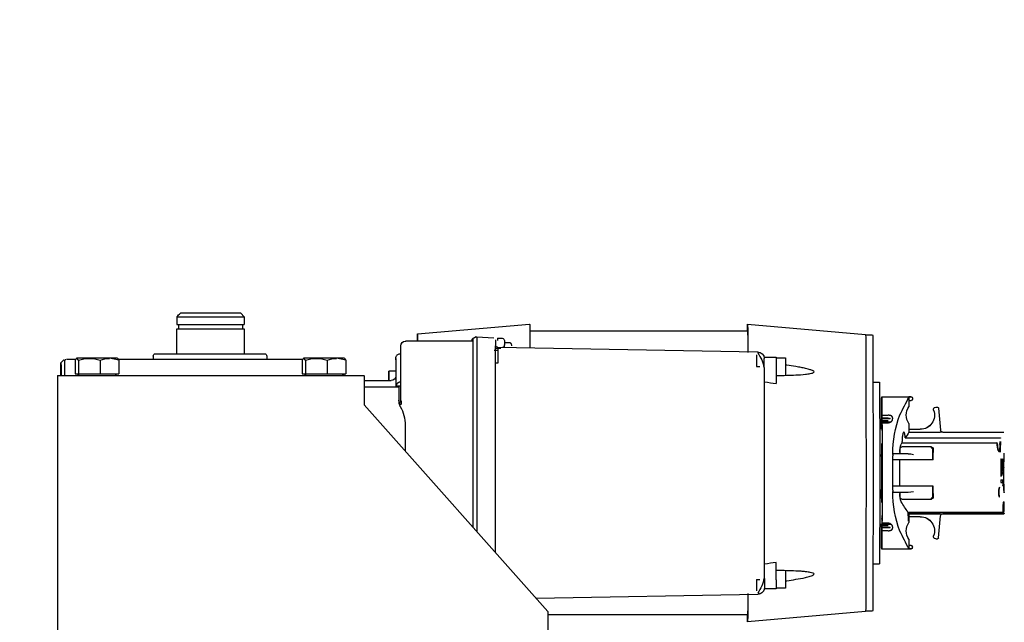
# Model space of a CAD drawing. Header units: centimetres. Extents: x 0 to 55409, y -2708 to 14680.
# Tile 23 of 125: x 29605 to 29648, y 5654 to 5681. Entities that reach past the tile are written whole.
import ezdxf

# ---------------------------------------------------------------- set-up
doc = ezdxf.new("R2010")
doc.units = ezdxf.units.CM
doc.header["$LTSCALE"] = 0.01
doc.layers.add('CKDRZWI_', color=7, linetype='Continuous')
doc.layers.add('CKWYMIAR', color=3, linetype='Continuous')
doc.layers.add('CKPOM_POWIERZ', color=1, linetype='Continuous', plot=False)
doc.styles.get("Standard").update_dxf_attribs({"font": 'ic-simplex.shx', "width": 0.8})
doc.dimstyles.new('Kopia2 CADKON cm', dxfattribs={"dimscale": 5, "dimtxt": 3, "dimasz": 2.5, "dimexe": 1.8, "dimexo": 5, "dimgap": 0.6, "dimtad": 1, "dimrnd": 0.5, "dimtxsty": 'Standard', "dimblk1": 'OBLIQUE', "dimblk2": 'OBLIQUE', "dimsah": 1, "dimcen": 2.5, "dimadec": 1, "dimazin": 2, "dimtfac": 1, "dimtix": 1, "dimtmove": 2, "dimatfit": 3, "dimldrblk": 'OPEN30', "dimfxl": 2, "dimfxlon": 1, "dimtfill": 1, "dimtolj": 1, "dimarcsym": 0})

# ---------------------------------------------------------------- blocks, each defined once
blk = doc.blocks.new('A$7E8719B1CAF')
at = {"color": 7, "linetype": 'Continuous', "lineweight": -3}
for p, q in [((535.81, -4223.95), (447.86, -4223.95)), ((587.81, -4225.5), (535.81, -4220.95)), ((231.84, -4316.5), (231.84, -4225.5)), ((231.87, -4316.5), (231.87, -4225.5)), ((447.87, -4225.5), (366.87, -4316.5)), ((590.91, -4225.6), (587.82, -4225.6)), ((442.63, -4231.39), (540.3, -4233.09)), ((548.45, -4235.48), (543.12, -4235.48)), ((552.45, -4235.73), (548.46, -4235.73)), ((539.79, -4239.53), (541.26, -4239.53)), ((543.26, -4240.09), (543.26, -4332.91)), ((548.46, -4239.48), (548.46, -4247.1)), ((591.05, -4246.5), (593.91, -4246.5)), ((424.78, -4251.43), (424.78, -4342.5)), ((594.89, -4255.31), (594.89, -4254.75)), ((594.89, -4254.75), (594.92, -4254.75)), ((607.91, -4253), (594.91, -4253)), ((594.92, -4254.75), (594.92, -4255.06)), ((606.89, -4257.29), (606.89, -4254.75)), ((606.89, -4254.75), (606.91, -4254.75)), ((606.91, -4254.75), (606.91, -4253.03)), ((607.92, -4253.03), (606.91, -4253.03)), ((606.91, -4254.75), (607.82, -4254.75)), ((607.82, -4254.75), (607.82, -4254.55)), ((607.82, -4254.55), (607.92, -4254.55)), ((608.42, -4253.53), (608.42, -4254.05)), ((594.89, -4255.31), (594.93, -4255.31)), ((617.95, -4257.85), (617.95, -4257.86)), ((617.96, -4257.85), (617.95, -4257.85)), ((618.72, -4257.5), (618.7, -4257.5)), ((618.72, -4257.5), (619.5, -4257.5)), ((619.99, -4257.96), (620.84, -4267.6)), ((414.78, -4342.7), (414.78, -4262.67)), ((414.78, -4342.5), (414.78, -4262.67)), ((416.53, -4342.5), (416.53, -4260.7)), ((594.44, -4263.6), (594.01, -4263.6)), ((594.96, -4263.6), (594.44, -4263.6)), ((594.81, -4260.9), (594.81, -4261.07)), ((594.81, -4262.38), (594.81, -4261.07)), ((594.81, -4262.38), (594.81, -4262.5)), ((594.81, -4262.5), (594.81, -4262.62)), ((594.81, -4263.34), (594.81, -4262.62)), ((594.81, -4263.34), (594.85, -4263.34)), ((594.88, -4260.37), (594.88, -4260.18)), ((594.88, -4260.18), (594.88, -4260.4)), ((594.88, -4260.18), (594.89, -4260.18)), ((594.92, -4260.18), (594.89, -4260.18)), ((594.89, -4263.6), (594.89, -4260.98)), ((594.89, -4262.55), (594.89, -4263.6)), ((594.92, -4260.63), (594.92, -4263.6)), ((594.99, -4259.83), (594.93, -4259.83)), ((594.93, -4263.6), (594.93, -4262.16)), ((594.94, -4260.4), (594.94, -4260.18)), ((594.94, -4260.18), (594.94, -4260.37)), ((594.94, -4260.18), (595, -4260.18)), ((594.94, -4260.4), (595, -4260.4)), ((595.02, -4261.07), (595.02, -4260.9)), ((595.02, -4262.38), (595.02, -4261.07)), ((597.72, -4261.07), (595.02, -4261.07)), ((595.02, -4262.38), (595.02, -4262.5)), ((597.72, -4262.38), (595.02, -4262.38)), ((595.02, -4262.5), (595.02, -4262.62)), ((595.02, -4262.5), (598.59, -4262.5)), ((595.02, -4263.34), (595.02, -4262.62)), ((597.72, -4262.62), (595.02, -4262.62)), ((597.72, -4263.34), (595.02, -4263.34)), ((594.99, -4263.93), (594.99, -4264.07)), ((594.99, -4263.93), (599, -4263.93)), ((594.99, -4264.15), (594.99, -4263.93)), ((594.99, -4264.15), (598.64, -4264.15)), ((595, -4266.21), (595, -4266.43)), ((595, -4267.23), (595.03, -4267.23)), ((595.03, -4267.25), (595.03, -4264.36)), ((597.73, -4264.36), (595.03, -4264.36)), ((606.89, -4267.25), (606.89, -4264.71)), ((606.89, -4267.25), (606.91, -4267.25)), ((606.91, -4268.52), (606.91, -4267.25)), ((611.92, -4267.25), (606.91, -4267.25)), ((606.46, -4269.23), (648.24, -4269.23)), ((606.87, -4268.58), (648.68, -4268.58)), ((620.73, -4268.52), (606.91, -4268.52)), ((648.72, -4268.5), (621.83, -4268.5)), ((648.26, -4269.23), (648.24, -4269.23)), ((648.68, -4268.58), (648.68, -4269.5)), ((594.44, -4275.38), (594.03, -4275.38)), ((595.03, -4275.38), (594.44, -4275.38)), ((594.79, -4275.38), (594.79, -4279)), ((594.8, -4279), (594.8, -4275.38)), ((594.81, -4276.5), (594.81, -4276.5)), ((594.81, -4276.5), (595.01, -4276.5)), ((595.01, -4276.5), (595.01, -4276.5)), ((595.01, -4276.5), (595.03, -4276.5)), ((595.03, -4273.5), (595.03, -4273.5)), ((595.03, -4273.5), (595.04, -4273.5)), ((595.03, -4274.3), (595.03, -4298.7)), ((595.04, -4298.7), (595.04, -4274.3)), ((603.03, -4275.7), (603.03, -4278)), ((603.73, -4275), (615.96, -4275)), ((615.96, -4275), (616.65, -4275)), ((616.65, -4275), (616.84, -4275)), ((617.35, -4280.75), (617.35, -4275.7)), ((617.54, -4276.15), (617.54, -4275.7)), ((595.01, -4279), (594.03, -4279)), ((594.78, -4279), (594.78, -4278.93)), ((594.78, -4279), (594.78, -4278.93)), ((594.81, -4277.3), (594.81, -4279)), ((594.82, -4279), (594.82, -4277.3)), ((595.01, -4277.3), (595.01, -4282.5)), ((595.02, -4279.27), (595.02, -4277.3)), ((595.02, -4279.38), (595.02, -4279.27)), ((595.03, -4279.27), (595.02, -4279.27)), ((595.02, -4279.5), (595.02, -4279.38)), ((595.02, -4279.38), (595.03, -4279.38)), ((595.02, -4293.5), (595.02, -4279.5)), ((595.03, -4279.5), (595.02, -4279.5)), ((595.04, -4278.93), (595.04, -4294.07)), ((595.05, -4278.93), (595.05, -4294.07)), ((599.82, -4278.93), (599.82, -4278.4)), ((599.82, -4278.93), (599.82, -4280.75)), ((608.88, -4280.75), (599.82, -4280.75)), ((599.82, -4280.75), (599.82, -4292.25)), ((599.94, -4278), (606.53, -4278)), ((602.88, -4278), (602.88, -4277.53)), ((602.88, -4280.75), (602.88, -4292.25)), ((606.53, -4278), (608.88, -4278.4)), ((616.29, -4280.75), (608.88, -4280.75)), ((617.35, -4280.75), (616.29, -4280.75)), ((617.51, -4280.75), (617.35, -4280.75)), ((617.51, -4277.53), (617.51, -4280.75)), ((648.19, -4281), (648.35, -4281)), ((595.01, -4282.5), (595.01, -4282.5)), ((595.01, -4290.5), (595.01, -4282.5)), ((647.36, -4282.25), (648.33, -4282.25)), ((647.36, -4283.5), (647.36, -4282.25)), ((647.36, -4283.5), (648.47, -4283.5)), ((647.36, -4292.67), (647.36, -4285.17)), ((647.36, -4285.17), (647.51, -4285.17)), ((648.17, -4283.5), (648.17, -4282.25)), ((648.27, -4286.42), (648.27, -4285.37)), ((648.35, -4285.58), (648.27, -4285.58)), ((648.47, -4282.25), (648.33, -4282.25)), ((648.47, -4283.5), (648.47, -4282.25)), ((648.58, -4289), (648.58, -4284)), ((647.51, -4286.83), (647.36, -4286.83)), ((647.51, -4292.67), (647.51, -4286.83)), ((648.42, -4286.42), (648.27, -4286.42)), ((648.45, -4287.25), (648.35, -4287.25)), ((648.38, -4289.33), (648.38, -4288.5)), ((648.47, -4288.71), (648.38, -4288.71)), ((648.47, -4289.54), (648.38, -4289.54)), ((648.5, -4288.8), (648.39, -4288.8)), ((648.47, -4289.54), (648.47, -4288.71)), ((648.7, -4289), (648.58, -4289)), ((594.03, -4294), (595.01, -4294)), ((595.01, -4290.5), (595.01, -4295.7)), ((595.01, -4290.5), (595.01, -4290.5)), ((595.02, -4293.5), (595.02, -4293.62)), ((595.03, -4293.5), (595.02, -4293.5)), ((595.02, -4293.62), (595.02, -4293.73)), ((595.02, -4293.62), (595.03, -4293.62)), ((595.02, -4295.7), (595.02, -4293.73)), ((595.03, -4293.73), (595.02, -4293.73)), ((608.88, -4292.25), (599.82, -4292.25)), ((599.82, -4292.25), (599.82, -4294.07)), ((599.82, -4294.6), (599.82, -4294.07)), ((616.29, -4292.25), (608.88, -4292.25)), ((617.35, -4292.25), (616.29, -4292.25)), ((617.51, -4292.25), (617.35, -4292.25)), ((617.35, -4297.3), (617.35, -4292.25)), ((617.51, -4292.25), (617.51, -4295.47)), ((647.36, -4292.67), (647.51, -4292.67)), ((648.14, -4291), (647.97, -4291)), ((648.23, -4291.42), (648.01, -4291.42)), ((648.42, -4291.62), (648.12, -4291.62)), ((648.35, -4292.46), (648.14, -4292.46)), ((648.23, -4291.42), (648.27, -4291.42)), ((648.23, -4292.67), (648.27, -4292.67)), ((648.45, -4290.79), (648.34, -4290.79)), ((384.98, -4307.5), (384.98, -4296.15)), ((594.49, -4294.4), (594.03, -4294.4)), ((595.01, -4294.4), (594.49, -4294.4)), ((595.01, -4296.5), (595.01, -4296.5)), ((595.01, -4296.5), (595.03, -4296.5)), ((606.53, -4295), (599.94, -4295)), ((602.88, -4295.47), (602.88, -4295)), ((603.03, -4295), (603.03, -4297.3)), ((615.96, -4298), (603.73, -4298)), ((616.65, -4298), (615.96, -4298)), ((617.54, -4297.3), (617.54, -4296.81)), ((595.03, -4299.5), (595.03, -4299.5)), ((595.03, -4299.5), (595.04, -4299.5)), ((603.87, -4299.83), (645.62, -4299.83)), ((605.27, -4301.97), (647.07, -4301.97)), ((594.49, -4306.2), (594.02, -4306.2)), ((594.49, -4306.2), (594.99, -4306.2)), ((594.8, -4308.64), (594.8, -4306.2)), ((594.83, -4306.57), (594.83, -4306.79)), ((594.89, -4306.35), (594.89, -4310.45)), ((594.89, -4312.02), (594.89, -4306.35)), ((594.92, -4306.49), (594.92, -4312.37)), ((594.93, -4310.84), (594.93, -4306.49)), ((595, -4306.79), (595, -4305.6)), ((595.03, -4305.6), (595, -4305.6)), ((595.03, -4308.64), (595.03, -4305.75)), ((606.89, -4308.29), (606.89, -4305.75)), ((606.89, -4305.75), (606.91, -4305.75)), ((606.91, -4305.75), (606.91, -4304.48)), ((606.91, -4304.48), (620.73, -4304.48)), ((606.91, -4305.75), (611.92, -4305.75)), ((619.99, -4315.04), (620.84, -4305.4)), ((621.83, -4304.5), (648.72, -4304.5)), ((594.84, -4308.64), (594.8, -4308.64)), ((594.81, -4310.38), (594.81, -4309.66)), ((594.85, -4309.66), (594.81, -4309.66)), ((594.81, -4310.5), (594.81, -4310.38)), ((594.81, -4310.62), (594.81, -4310.5)), ((594.81, -4311.93), (594.81, -4310.62)), ((594.84, -4308.85), (594.84, -4309.07)), ((594.84, -4309.07), (594.84, -4308.93)), ((594.84, -4309.07), (594.84, -4309.07)), ((594.99, -4308.85), (594.99, -4309.07)), ((597.94, -4308.85), (594.99, -4308.85)), ((594.99, -4309.07), (594.99, -4308.93)), ((594.99, -4309.07), (599, -4309.07)), ((595.02, -4310.38), (595.02, -4309.66)), ((595.02, -4309.66), (597.72, -4309.66)), ((595.02, -4310.5), (595.02, -4310.38)), ((597.72, -4310.38), (595.02, -4310.38)), ((595.02, -4310.62), (595.02, -4310.5)), ((595.02, -4310.5), (598.59, -4310.5)), ((595.02, -4311.93), (595.02, -4310.62)), ((597.72, -4310.62), (595.02, -4310.62)), ((595.03, -4308.64), (597.73, -4308.64)), ((594.81, -4311.93), (594.81, -4312.1)), ((594.88, -4312.6), (594.88, -4312.82)), ((594.88, -4312.82), (594.88, -4312.63)), ((594.88, -4312.82), (594.89, -4312.82)), ((594.89, -4312.82), (594.92, -4312.82)), ((594.93, -4313.17), (594.99, -4313.17)), ((594.94, -4312.82), (594.94, -4312.6)), ((595, -4312.6), (594.94, -4312.6)), ((594.94, -4312.63), (594.94, -4312.82)), ((594.94, -4312.82), (595, -4312.82)), ((595.02, -4312.1), (595.02, -4311.93)), ((595.02, -4311.93), (597.72, -4311.93)), ((606.89, -4318.25), (606.89, -4315.71)), ((617.95, -4315.15), (617.95, -4315.14)), ((617.95, -4315.15), (617.96, -4315.15)), ((618.7, -4315.5), (618.72, -4315.5)), ((618.72, -4315.5), (619.5, -4315.5)), ((383.02, -4317.5), (383.02, -4342.5)), ((594.89, -4318.25), (594.89, -4317.69)), ((594.89, -4317.69), (594.93, -4317.69)), ((594.92, -4318.25), (594.89, -4318.25)), ((594.91, -4320), (607.91, -4320)), ((594.92, -4317.94), (594.92, -4318.25)), ((606.89, -4318.25), (606.91, -4318.25)), ((606.91, -4319.97), (606.91, -4318.25)), ((607.82, -4318.25), (606.91, -4318.25)), ((607.92, -4319.97), (606.91, -4319.97)), ((607.82, -4318.25), (607.82, -4318.45)), ((607.82, -4318.45), (607.92, -4318.45)), ((608.42, -4319.47), (608.42, -4318.95)), ((231.83, -4329.5), (231.83, -4321.5)), ((366.86, -4324.5), (382.17, -4324.5)), ((366.85, -4327.24), (378.83, -4327.24)), ((380.8, -4336.86), (380.81, -4328.95)), ((383.02, -4324.72), (380.98, -4324.72)), ((382.91, -4326.69), (383.02, -4326.69)), ((548.46, -4333.52), (548.46, -4325.89)), ((591.05, -4326.5), (593.91, -4326.5)), ((231.83, -4329.5), (366.83, -4329.5)), ((239.66, -4336.2), (239.66, -4330.1)), ((239.66, -4330.1), (241.03, -4330.1)), ((241.03, -4329.65), (241.03, -4329.76)), ((241.03, -4336.2), (241.03, -4330.1)), ((241.03, -4330.1), (250.63, -4330.1)), ((250.63, -4336.2), (250.63, -4330.1)), ((250.63, -4330.1), (258.87, -4330.1)), ((257.5, -4329.76), (257.5, -4329.65)), ((258.87, -4336.2), (258.87, -4330.1)), ((339.66, -4336.2), (339.66, -4330.1)), ((339.66, -4330.1), (341.02, -4330.1)), ((341.02, -4336.2), (341.02, -4330.1)), ((341.02, -4330.1), (350.63, -4330.1)), ((341.03, -4329.65), (341.03, -4329.76)), ((350.63, -4336.2), (350.63, -4330.1)), ((350.63, -4330.1), (358.87, -4330.1)), ((357.5, -4329.76), (357.5, -4329.65)), ((358, -4330.1), (358, -4329.5)), ((358.87, -4336.2), (358.87, -4330.1)), ((380.81, -4331.39), (377.78, -4331.39)), ((233.31, -4335), (234.52, -4336.21)), ((235.23, -4336.5), (235.54, -4336.5)), ((236.2, -4336.5), (235.84, -4336.5)), ((239.88, -4336.5), (236.2, -4336.5)), ((241.03, -4336.2), (240.34, -4337)), ((245.83, -4337), (240.34, -4337)), ((254.75, -4337), (245.83, -4337)), ((258.87, -4336.2), (254.75, -4337)), ((258.26, -4337), (254.75, -4337)), ((339.9, -4336.5), (258.63, -4336.5)), ((274, -4338), (274, -4336.5)), ((324, -4338), (324, -4336.5)), ((341.02, -4336.2), (340.34, -4337)), ((345.83, -4337), (340.34, -4337)), ((354.75, -4337), (345.83, -4337)), ((358.87, -4336.2), (354.75, -4337)), ((358.26, -4337), (354.75, -4337)), ((425.75, -4334.91), (424.77, -4334.91)), ((539.79, -4333.47), (541.26, -4333.47)), ((543.08, -4337.52), (548.45, -4337.52)), ((548.46, -4337.27), (552.45, -4337.27)), ((275, -4339), (323, -4339)), ((284.37, -4339), (284.37, -4350)), ((314, -4350), (314, -4339)), ((382.81, -4339), (383.02, -4339)), ((425.97, -4340.46), (424.2, -4340.49)), ((424.78, -4341.5), (427.18, -4341.5)), ((425.73, -4341.91), (540.3, -4339.91)), ((385.02, -4344.5), (385.21, -4344.5)), ((405.86, -4344.5), (385.21, -4344.5)), ((414.78, -4344.5), (405.86, -4344.5)), ((414.52, -4344.84), (414.77, -4344.84)), ((414.52, -4345.4), (414.77, -4345.4)), ((416.27, -4346.41), (414.52, -4345.4)), ((416.52, -4346.41), (424.01, -4346.02)), ((424.78, -4342.25), (424.95, -4342.25)), ((425.64, -4345.93), (427.75, -4345.82)), ((428.04, -4342), (428.68, -4342)), ((428.69, -4344.82), (428.69, -4342.87)), ((428.69, -4344), (430.98, -4344)), ((284.37, -4350), (314, -4350)), ((285.1, -4351.85), (285.1, -4350)), ((313.3, -4351.85), (313.3, -4350)), ((390.41, -4347.73), (439.81, -4352.05)), ((416.27, -4346.41), (416.52, -4346.41)), ((439.87, -4349.05), (535.81, -4349.05)), ((535.81, -4352.05), (587.81, -4347.5)), ((587.82, -4347.4), (590.91, -4347.4)), ((284.37, -4351.85), (314, -4351.85)), ((284.37, -4355.35), (284.37, -4351.85)), ((314, -4355.35), (314, -4351.85)), ((284.37, -4355.35), (314, -4355.35)), ((312.5, -4356.85), (285.93, -4356.85)), ((312.5, -4356.85), (314, -4355.35))]:
    blk.add_line(p, q, dxfattribs=at)
for centre, radius, start, end in [((383.37, -4237.49), 156.43, 359.2526, 1.0837), ((527.43, -4242.94), 15.87, 10.1602, 35.9465), ((202.61, -4239.09), 340.65, 359.8318, 0.5045), ((76.01, -7548.26), 3334.79, 81.8553, 81.94568), ((896.08, -4403.04), 325.77, 152.5814, 154.1313), ((607.92, -4253.53), 0.5, 359.9911, 89.9907), ((607.92, -4254.05), 0.5, 270, 0), ((612.16, -4261), 6.44, 144.8218, 215.1782), ((611.9, -4261), 6.25, 270, 20.1712), ((611.9, -4261), 6.25, 270, 20.1712), ((611.91, -4261), 6.25, 270, 20.1712), ((611.92, -4261), 6.25, 270, 20.1712), ((618.7, -4258.5), 1, 150.0001, 200.1712), ((618.71, -4258.5), 1, 139.4778, 200.1712), ((618.72, -4258.5), 1, 139.4778, 200.1712), ((618.72, -4258.5), 1, 150.0001, 200.1712), ((618.7, -4258.5), 1, 89.9619, 149.9543), ((618.72, -4258.5), 0.998, 90.0341, 150.0503), ((619.5, -4258), 0.5, 69.5369, 90), ((619.5, -4258), 0.5, 5, 90), ((645.01, -4277.45), 45.2, 158.5222, 181.0926), ((621.83, -4267.51), 1, 184.9941, 269.9954), ((1514.33, -4867.98), 1087.54, 146.59455, 146.87887), ((605.77, -4267.9), 1.3, 328.4612, 331.3703), ((620.56, -4174.17), 94.35, 270.101, 270.7745), ((648.68, -4268.78), 0.203, 3.2931, 90.1351), ((611.7, -4277.03), 8.83, 158.1327, 183.2733), ((603.73, -4275.7), 0.7, 90, 180), ((616.65, -4275.7), 0.7, 0, 90), ((616.84, -4275.7), 0.7, 0, 90), ((596.89, -4276.46), 20.65, 357.0293, 0.8983), ((601.11, -4278.4), 1.29, 176.0815, 180.0165), ((542.76, -4293.42), 106.15, 6.0394, 6.7183), ((542.88, -4291.98), 106.03, 5.2638, 5.9425), ((826.85, -4287.15), 178.24, 177.0425, 178.9995), ((820.36, -4286.84), 171.68, 176.9869, 179.0517), ((469.35, -4307.59), 179.56, 5.3003, 7.1727), ((638.23, -4289.19), 10.74, 19.6422, 20.8266), ((505.14, -4298.36), 143.77, 4.765, 5.0983), ((648.5, -4284), 0.2, 292.3069, 359.0633), ((468.7, -4307.59), 179.91, 6.624, 6.7547), ((464.19, -4309.57), 184.73, 5.4454, 7.0705), ((583.99, -4295.58), 64.93, 7.7463, 8.1175), ((327.55, -4306.23), 321.37, 3.3481, 3.4597), ((78.13, -4310.19), 570.78, 2.3029, 2.3866), ((648.5, -4289), 0.2, 0.9359, 67.6933), ((826.85, -4285.85), 178.23, 181.0004, 182.9575), ((820.53, -4286.15), 171.85, 180.9493, 183.012), ((504.56, -4279.68), 144.06, 355.07, 355.2445), ((583.68, -4302.51), 65.24, 8.8593, 9.2298), ((611.34, -4298.65), 37.59, 11.0927, 11.7406), ((637.89, -4296.72), 11.1, 21.4128, 22.5724), ((583.99, -4282.25), 64.93, 351.8825, 352.2537), ((638.23, -4288.85), 10.74, 339.1733, 340.3577), ((327.55, -4271.61), 321.37, 356.5403, 356.6519), ((505.14, -4279.68), 143.77, 354.9017, 355.235), ((78.13, -4267.86), 570.78, 357.6134, 357.6971), ((601.11, -4294.6), 1.29, 179.9835, 183.9185), ((646.48, -4295.29), 46.66, 179.2656, 201.1195), ((611.7, -4295.97), 8.83, 176.7267, 201.8673), ((603.73, -4297.3), 0.7, 180, 270), ((605.85, -4283.95), 11.07, 273.5174, 285.8478), ((616.65, -4297.3), 0.7, 270, 0), ((616.84, -4297.3), 0.7, 270, 0), ((596.89, -4296.54), 20.65, 359.2011, 2.9704), ((1104.63, -3972.65), 598.18, 213.09426, 213.15873), ((624, -4300.3), 20.14, 178.6529, 180.0014), ((525.3, -4355.84), 96.42, 32.1856, 33.9693), ((645.62, -4299.19), 0.637, 269.9665, 274.6966), ((647.07, -4301.75), 0.22, 270.0046, 275.5235), ((611.9, -4312), 6.25, 339.8288, 90), ((611.9, -4312), 6.25, 339.8288, 90), ((611.91, -4312), 6.25, 339.8288, 90), ((611.92, -4312), 6.25, 339.8288, 90), ((620.57, -4397.75), 93.27, 89.2217, 89.9029), ((621.83, -4305.49), 1, 90.004, 175.0047), ((368.02, -4307.5), 16.96, 330.7699, 359.996), ((612.16, -4312), 6.44, 144.8218, 215.1782), ((389.93, -4318.8), 7.73, 157.0046, 177.9975), ((932.93, -4151.47), 366.99, 205.9558, 207.3316), ((618.7, -4314.5), 1, 159.8288, 209.9999), ((618.71, -4314.5), 1, 159.8288, 220.5222), ((618.72, -4314.5), 1, 159.8288, 209.9999), ((618.72, -4314.5), 1, 159.8288, 220.5222), ((618.7, -4314.5), 1, 210.05, 270.0338), ((618.72, -4314.5), 0.999, 209.9539, 269.9617), ((619.5, -4315), 0.5, 270, 355), ((619.5, -4315), 0.5, 270, 290.4631), ((607.92, -4318.95), 0.5, 0, 90), ((607.92, -4319.47), 0.5, 270.0093, 0.0089), ((-695.8, -4323.46), 1076.71, 359.31207, 359.9615), ((381.95, -4324.36), 1.03, 187.7215, 200.36), ((378.83, -4329.24), 2, 1.9722, 90.0039), ((76.01, -1024.74), 3334.79, 278.05431, 278.1447), ((240.69, -4329.76), 0.338, 270, 0), ((241.18, -4329.65), 0.15, 90, 180), ((257.35, -4329.65), 0.15, 0, 90), ((257.84, -4329.76), 0.338, 180, 270), ((340.69, -4329.76), 0.338, 270, 0), ((341.18, -4329.65), 0.15, 90, 180), ((357.35, -4329.65), 0.15, 0, 90), ((357.84, -4329.76), 0.338, 180, 270), ((527.43, -4330.06), 15.87, 324.0555, 349.8388), ((235.23, -4335.5), 1, 224.4145, 247.3115), ((246.03, -4321.06), 15.94, 251.7117, 269.2837), ((245.63, -4321.05), 15.95, 270.7228, 288.2819), ((254.9, -4325.26), 11.74, 248.6655, 269.2516), ((346.03, -4321.06), 15.94, 251.7117, 269.2837), ((345.63, -4321.05), 15.95, 270.7228, 288.2819), ((354.9, -4325.26), 11.74, 248.6655, 269.2516), ((389.94, -4335.53), 149.86, 358.8761, 0.7876), ((540.14, -4336.91), 3, 272.2034, 360), ((275, -4338), 1, 180, 270), ((323, -4338), 1, 270, 0), ((425.7, -4342.91), 1, 91, 156.943), ((369.04, -4335.91), 171.3, 358.6612, 358.8486), ((385.02, -4342.5), 2, 180, 270), ((427.69, -4344.82), 1, 272.9999, 0), ((1315.76, -4343.01), 887.06, 179.93611, 179.99137), ((616.22, -4011.49), 477.87, 226.0178, 226.2774)]:
    blk.add_arc(centre, radius, start, end, dxfattribs=at)
for centre, major_axis, ratio, start_param, end_param in [((231.83, -4225.5), (0, 13), 0.002945, 4.712389, 6.283185), ((447.83, -4225.5), (0, -13), 0.002945, 1.570796, 3.141593), ((231.83, -4225.5), (0, 5), 0.002945, 4.712389, 6.283185), ((535.81, -4286.5), (0, -65.55), 0.002935, 2.551097, 3.445304), ((535.81, -4286.5), (0, -62.55), 0.002935, 2.584454, 3.141593), ((587.81, -4286.5), (0, -61), 0.002935, 1.570796, 3.141336), ((590.91, -4286.5), (0, -60.9), 0.002935, 1.570796, 3.141593), ((548.45, -4239.48), (0, 4), 0.002935, 4.712389, 6.283185), ((552.45, -4239.48), (0, 3.75), 0.002935, 3.141593, 6.283185), ((593.91, -4286.5), (0, 40), 0.002935, 3.141593, 6.283185), ((594.91, -4333), (0, -80), 0.002935, 2.693405, 3.589781), ((594.91, -4333), (0, 78), 0.002935, 5.834997, 6.244714), ((607.91, -4333), (0, -80), 0.002935, 3.11659, 3.141593), ((594.91, -4333), (0, 78), 0.002935, 0.089864, 0.448188), ((594.84, -4278.93), (0, 18), 0.002935, 0.448188, 0.523599), ((594.91, -4333), (0, 73.3), 0.002935, 0.138053, 0.34709), ((594.91, -4333), (0, 71.5), 0.002935, 0.124263, 0.242963), ((594.91, -4333), (0, 73.3), 0.002935, 0.114734, 0.134903), ((594.89, -4260.98), (0, -0.8), 0.002935, 1.570796, 3.256327), ((594.89, -4262.55), (0, -0.5), 0.002935, 1.570796, 3.265856), ((594.93, -4260.63), (0, -0.8), 0.002935, 3.082247, 4.712389), ((594.91, -4333), (0, 73.3), 0.002935, 6.148283, 6.22384), ((594.93, -4262.16), (0, -0.5), 0.002935, 3.073935, 4.712389), ((594.91, -4333), (0, 71.5), 0.002935, 5.882509, 6.215528), ((594.91, -4333), (0, 73.3), 0.002935, 5.936095, 6.145132), ((594.99, -4278.93), (0, 18), 0.002935, 5.759587, 5.834997), ((597.72, -4263.54), (2, -0.01), 0.577345, 1.124172, 1.575199), ((597.72, -4261.46), (2, 0.01), 0.577345, 4.707987, 5.159013), ((599.69, -4278.93), (0, 20), 0.002935, 5.658305, 5.700821), ((594.91, -4333), (0, 73.3), 0.002935, 5.883677, 5.933101), ((595, -4266.21), (0, 0.8), 0.002935, 4.712389, 5.883677), ((595, -4266.43), (0, 0.8), 0.002935, 2.740916, 4.712389), ((594.99, -4278.93), (0, -20), 0.002935, 1.570796, 2.386989), ((594.99, -4278.93), (0, -18), 0.002935, 1.570796, 2.276568), ((594.84, -4278.93), (0, -18), 0.002935, 4.514006, 4.712389), ((594.84, -4278.93), (0, 20), 0.002935, 1.392477, 1.570796), ((594.81, -4277.3), (0, -0.8), 0.002935, 1.570796, 3.141591), ((594.81, -4277.3), (0, -0.8), 0.002935, 3.141591, 4.712389), ((595.01, -4277.3), (0, 0.8), 0.002935, 4.712389, 6.283185), ((595.01, -4277.3), (0, 0.8), 0.002935, 0, 1.570796), ((595.03, -4274.3), (0, 0.8), 0.002935, 0, 1.570796), ((595.03, -4274.3), (0, 0.8), 0.002935, 4.712389, 6.283185), ((646.69, -4280.2), (0, -0.2), 0.986498, 1.570796, 2.767434), ((648.5, -4284), (-0.2, 0.003), 0.292087, 3.141166, 3.197515), ((587.81, -4286.5), (0, 61), 0.002935, 3.141849, 4.712389), ((590.91, -4286.5), (0, 60.9), 0.002935, 3.141593, 4.712389), ((648.5, -4289), (-0.2, -0.003), 0.292102, 3.085671, 3.141588), ((594.99, -4294.07), (0, -20), 0.002935, 0.754604, 1.570796), ((594.99, -4294.07), (0, 18), 0.002935, 4.006617, 4.712389), ((595.01, -4295.7), (0, 0.8), 0.002935, 1.570796, 3.141591), ((595.01, -4295.7), (0, 0.8), 0.002935, 3.141591, 4.712389), ((595.03, -4298.7), (0, 0.8), 0.002935, 1.570796, 3.141591), ((595.03, -4298.7), (0, 0.8), 0.002935, 3.141591, 4.712389), ((594.84, -4294.07), (0, 20), 0.002935, 2.222194, 2.386989), ((594.91, -4240), (0, -71.5), 0.002935, 5.882509, 6.158922), ((594.83, -4306.57), (0, -0.8), 0.002935, 4.226433, 4.712389), ((594.83, -4306.79), (0, -0.8), 0.002935, 4.712389, 5.883677), ((594.9, -4306.35), (0, -2.8), 0.002935, 4.657195, 4.712389), ((594.9, -4306.35), (0, -2), 0.002935, 4.635079, 4.712389), ((594.92, -4306.49), (0, -2), 0.002935, 1.570796, 1.715896), ((594.92, -4306.49), (0, -2.8), 0.002935, 1.570796, 1.67426), ((594.98, -4306.51), (0, 1), 0.002935, 3.479739, 5.025142), ((594.99, -4300.3), (0, 5.9), 0.002935, 3.141593, 3.597946), ((595, -4306.79), (0, -0.8), 0.002935, 0.399508, 1.570796), ((621.83, -4202.5), (0, 102), 0.002935, 3.131725, 3.156371), ((594.84, -4294.07), (0, -18), 0.002935, 5.759587, 5.834997), ((594.91, -4240), (0, -78), 0.002935, 5.834997, 6.193321), ((594.91, -4240), (0, -73.3), 0.002935, 5.883677, 5.933101), ((594.91, -4240), (0, -73.3), 0.002935, 5.936095, 6.145132), ((594.89, -4310.45), (0, 0.5), 0.002935, 3.017329, 4.712389), ((594.91, -4240), (0, -78), 0.002935, 0.038471, 0.448188), ((594.91, -4240), (0, -71.5), 0.002935, 0.067657, 0.338146), ((594.93, -4310.84), (0, 0.5), 0.002935, 1.570796, 3.20925), ((594.91, -4240), (0, -73.3), 0.002935, 0.138053, 0.34709), ((594.91, -4240), (0, -73.3), 0.002935, 0.350084, 0.399508), ((594.99, -4294.07), (0, -18), 0.002935, 0.448188, 0.523599), ((597.72, -4311.54), (2, -0.01), 0.577345, 1.124172, 1.575199), ((597.72, -4309.46), (2, 0.01), 0.577345, 4.707987, 5.159013), ((599.69, -4294.07), (0, -20), 0.002935, 0.582364, 0.62488), ((594.91, -4240), (0, 80), 0.002935, 2.693405, 3.589781), ((594.91, -4240), (0, -73.3), 0.002935, 6.148283, 6.168451), ((594.89, -4312.02), (0, 0.8), 0.002935, 3.026858, 4.712389), ((594.93, -4312.37), (0, 0.8), 0.002935, 1.570796, 3.200938), ((594.91, -4240), (0, -73.3), 0.002935, 0.059345, 0.134903), ((231.83, -4316.5), (0, 13), 0.002945, 3.141593, 4.712389), ((231.83, -4316.5), (0, 5), 0.002945, 3.141593, 4.712389), ((366.83, -4316.5), (0, -13), 0.002945, 0, 1.570796), ((382.17, -4307.5), (0, 17), 0.002935, 3.141593, 4.006402), ((607.91, -4240), (0, 80), 0.002935, 3.141593, 3.166595), ((380.81, -4286.5), (0, 50.5), 0.002935, 3.151619, 3.864574), ((377.78, -4326.39), (0, 5), 0.002935, 1.74132, 3.141593), ((377.78, -4326.39), (0, -5), 0.002935, 0, 1.400273), ((380.83, -4326.24), (0, -3), 0.002935, 0.338665, 1.570796), ((233.32, -4286.5), (0, -48.5), 0.002935, -0.480859, 0.480859), ((234.82, -4286.5), (0, -50), 0.002935, 0.200335, 0.535527), ((543.18, -4340), (0, -10.85), 0.002935, 4.012474, 4.423392), ((552.45, -4333.52), (0, -3.75), 0.002935, 0, 3.141593), ((234.82, -4286.5), (0, -50), 0.002935, 0.109067, 0.200335), ((548.45, -4333.52), (0, -4), 0.002935, 0, 1.570796), ((425.68, -4340), (0, -2.25), 0.002935, 5.442117, 5.753919), ((439.81, -4286.5), (0, 65.55), 0.002935, 3.141336, 3.712361), ((535.81, -4286.5), (0, 65.55), 0.002935, 2.837881, 3.732056), ((535.81, -4286.5), (0, 62.55), 0.002935, 3.141593, 3.698732), ((390.41, -4286.5), (0, 61.23), 0.002935, 2.815456, 3.467729), ((414.52, -4342.5), (0, 2.9), 0.002935, 2.331809, 3.141593), ((414.52, -4342.7), (0, 2.14), 0.002935, 2.570411, 3.141593), ((414.77, -4342.5), (0, -2.9), 0.002935, 0, 1.570796), ((414.77, -4342.7), (0, -2.14), 0.002935, 0, 1.570796), ((416.52, -4342.5), (0, -3.91), 0.002935, 0, 1.570796), ((424.77, -4342.5), (0, 2.72), 0.002935, 3.141593, 4.712389), ((428.68, -4340), (0, -2.1), 0.002935, 5.973341, 6.283185)]:
    blk.add_ellipse(centre, major_axis=major_axis, ratio=ratio, start_param=start_param, end_param=end_param, dxfattribs=at)
for points, weights in [([(543.24, -4236.09), (543.24, -4234.36), (542.03, -4233.12), (540.3, -4233.09)], [1.16736616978, 0.944209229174, 0.944211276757, 1.16737231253]), ([(648.86, -4277.96), (648.89, -4277.92), (648.91, -4277.87), (648.91, -4277.82)], [1.04244449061, 0.987803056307, 0.985919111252, 1.03679265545]), ([(648.86, -4295.04), (648.89, -4295.08), (648.91, -4295.13), (648.91, -4295.18)], [1.04244660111, 0.987803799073, 0.985918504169, 1.0367907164])]:
    blk.add_rational_spline(points, weights, degree=3, dxfattribs=at)
for points, knots in [([(552.45, -4238.97), (552.66, -4239), (554.2, -4239.21), (557.16, -4239.66), (560.61, -4240.28), (563.07, -4240.87), (564.24, -4241.27), (564.78, -4241.55), (564.99, -4241.73), (565.07, -4241.86), (565.12, -4242.1), (564.48, -4242.51), (563.54, -4242.69), (562.4, -4242.89), (561.06, -4243.05), (559.26, -4243.2), (556.52, -4243.36), (552.88, -4243.5), (550.01, -4243.53), (548.46, -4243.55)], [0.1164224, 0.1164224, 0.1164224, 0.1164224, 0.1349744, 0.2502166, 0.3752995, 0.4378256, 0.469073, 0.4846887, 0.4925198, 0.4966186, 0.5003701, 0.5218265, 0.5621282, 0.5906125, 0.6246781, 0.6818998, 0.7497834, 0.8650196, 1, 1, 1, 1]), ([(597.72, -4261.07), (597.81, -4261.07), (597.99, -4261.07), (598.26, -4261.1), (598.51, -4261.15), (598.75, -4261.21), (598.97, -4261.29), (599.16, -4261.38), (599.33, -4261.49), (599.47, -4261.62), (599.58, -4261.75), (599.66, -4261.9), (599.71, -4262.06), (599.72, -4262.17), (599.72, -4262.22)], [0, 0, 0, 0, 0.080299, 0.160892, 0.241432, 0.321708, 0.402073, 0.483384, 0.5664, 0.650567, 0.73553, 0.821698, 0.909645, 1, 1, 1, 1]), ([(599.72, -4262.71), (599.72, -4262.74), (599.72, -4262.81), (599.71, -4262.92), (599.68, -4263.03), (599.64, -4263.13), (599.57, -4263.3), (599.45, -4263.51), (599.23, -4263.76), (598.94, -4263.99), (598.65, -4264.16), (598.39, -4264.26), (598.17, -4264.31), (597.96, -4264.35), (597.81, -4264.35), (597.73, -4264.36)], [0, 0, 0, 0, 0.050023, 0.09988, 0.14974, 0.199772, 0.250143, 0.37683, 0.500075, 0.624995, 0.749862, 0.813296, 0.874922, 0.937809, 1, 1, 1, 1]), ([(606.46, -4269.23), (606.46, -4269.16), (606.46, -4269.04), (606.46, -4268.86), (606.46, -4268.68), (606.47, -4268.43), (606.47, -4268.14), (606.49, -4267.68), (606.51, -4267.14), (606.54, -4266.57), (606.58, -4266.09), (606.63, -4265.72), (606.67, -4265.47), (606.71, -4265.34), (606.74, -4265.35), (606.78, -4265.49), (606.81, -4265.75), (606.83, -4266.14), (606.85, -4266.63), (606.86, -4267.11), (606.86, -4267.54), (606.87, -4267.87), (606.87, -4268.22), (606.87, -4268.46), (606.87, -4268.58)], [0, 0, 0, 0, 0.015651, 0.031274, 0.046901, 0.062563, 0.09382, 0.125107, 0.18759, 0.250074, 0.312557, 0.375041, 0.437525, 0.500008, 0.562492, 0.624975, 0.687459, 0.749942, 0.812425, 0.874909, 0.906174, 0.937453, 0.968721, 1, 1, 1, 1]), ([(648.52, -4273.65), (648.51, -4273.65), (648.49, -4273.63), (648.46, -4273.52), (648.42, -4273.31), (648.39, -4273.02), (648.35, -4272.66), (648.32, -4272.23), (648.29, -4271.78), (648.27, -4271.33), (648.26, -4270.9), (648.25, -4270.5), (648.24, -4270.13), (648.24, -4269.8), (648.24, -4269.6), (648.24, -4269.5)], [0.49972, 0.49972, 0.49972, 0.49972, 0.5382142, 0.5852752, 0.6322933, 0.6793824, 0.7266415, 0.7730486, 0.8166173, 0.8562278, 0.8919375, 0.9239515, 0.9524829, 0.9777522, 1, 1, 1, 1]), ([(648.26, -4269.23), (648.27, -4269.23), (648.29, -4269.23), (648.32, -4269.24), (648.35, -4269.25), (648.38, -4269.28), (648.41, -4269.32), (648.43, -4269.37), (648.44, -4269.42), (648.44, -4269.44), (648.44, -4269.45)], [0, 0, 0, 0, 0.077819, 0.160912, 0.250672, 0.364355, 0.500619, 0.750049, 0.895526, 1, 1, 1, 1]), ([(648.88, -4269.5), (648.88, -4269.6), (648.88, -4269.8), (648.88, -4270.12), (648.88, -4270.48), (648.88, -4270.87), (648.87, -4271.3), (648.87, -4271.75), (648.86, -4272.21), (648.85, -4272.65), (648.83, -4273.06), (648.81, -4273.39), (648.79, -4273.64), (648.76, -4273.8), (648.73, -4273.86), (648.7, -4273.83), (648.66, -4273.71), (648.62, -4273.49), (648.59, -4273.19), (648.55, -4272.81), (648.52, -4272.36), (648.49, -4271.89), (648.47, -4271.42), (648.46, -4270.97), (648.45, -4270.55), (648.44, -4270.16), (648.44, -4269.82), (648.44, -4269.6), (648.44, -4269.5)], [0, 0, 0, 0, 0.021142, 0.044766, 0.071225, 0.100844, 0.13394, 0.170836, 0.211756, 0.256205, 0.30257, 0.349502, 0.396623, 0.443801, 0.49106, 0.538246, 0.585336, 0.632379, 0.679485, 0.726752, 0.773158, 0.816715, 0.85631, 0.892002, 0.923998, 0.952512, 0.977766, 1, 1, 1, 1]), ([(648.68, -4269.5), (648.68, -4269.59), (648.68, -4269.79), (648.68, -4270.1), (648.68, -4270.44), (648.68, -4270.81), (648.67, -4271.22), (648.67, -4271.64), (648.66, -4272.08), (648.65, -4272.51), (648.63, -4272.89), (648.62, -4273.12), (648.61, -4273.23), (648.61, -4273.25)], [0, 0, 0, 0, 0.0211535, 0.0447913, 0.0712654, 0.1008996, 0.134011, 0.1709219, 0.2118535, 0.2563086, 0.3026678, 0.349585, 0.3586014, 0.3586014, 0.3586014, 0.3586014]), ([(616.47, -4275), (616.49, -4275), (616.53, -4275), (616.58, -4275.02), (616.64, -4275.04), (616.7, -4275.08), (616.75, -4275.13), (616.8, -4275.18), (616.84, -4275.25), (616.88, -4275.33), (616.91, -4275.41), (616.94, -4275.5), (616.95, -4275.6), (616.96, -4275.67), (616.96, -4275.7)], [0, 0, 0, 0, 0.075055, 0.151653, 0.229775, 0.309404, 0.390525, 0.473128, 0.557207, 0.642763, 0.729804, 0.818344, 0.908402, 1, 1, 1, 1]), ([(646.69, -4280), (646.69, -4280), (646.69, -4280), (646.68, -4280), (646.66, -4279.99), (646.65, -4279.99), (646.64, -4279.97), (646.62, -4279.95), (646.6, -4279.93), (646.58, -4279.89), (646.56, -4279.84), (646.54, -4279.78), (646.51, -4279.7), (646.48, -4279.59), (646.46, -4279.46), (646.43, -4279.29), (646.4, -4279.07), (646.37, -4278.81), (646.35, -4278.49), (646.34, -4278.14), (646.35, -4277.78), (646.36, -4277.43), (646.38, -4277.12), (646.41, -4276.86), (646.44, -4276.65), (646.47, -4276.49), (646.5, -4276.36), (646.52, -4276.26), (646.55, -4276.19), (646.57, -4276.13), (646.59, -4276.09), (646.61, -4276.05), (646.63, -4276.03), (646.65, -4276.02), (646.66, -4276.01), (646.68, -4276), (646.69, -4276), (646.69, -4276), (646.69, -4276)], [0, 0, 0, 0, 0.004014, 0.0146, 0.026332, 0.039339, 0.05376, 0.069735, 0.087389, 0.106844, 0.128308, 0.152062, 0.178429, 0.207808, 0.240662, 0.277575, 0.319359, 0.366962, 0.421284, 0.478154, 0.534789, 0.591761, 0.645979, 0.693416, 0.735076, 0.771891, 0.804671, 0.833985, 0.860292, 0.883993, 0.905422, 0.924871, 0.942502, 0.958431, 0.972799, 0.98575, 0.997415, 1, 1, 1, 1]), ([(646.75, -4280.03), (646.74, -4280.02), (646.73, -4279.99), (646.7, -4279.91), (646.68, -4279.81), (646.65, -4279.69), (646.62, -4279.52), (646.58, -4279.32), (646.55, -4279.06), (646.53, -4278.74), (646.51, -4278.38), (646.51, -4277.99), (646.51, -4277.6), (646.53, -4277.23), (646.56, -4276.91), (646.59, -4276.65), (646.62, -4276.45), (646.65, -4276.29), (646.68, -4276.16), (646.71, -4276.06), (646.73, -4276), (646.75, -4275.97), (646.75, -4275.97)], [0.1249656, 0.1249656, 0.1249656, 0.1249656, 0.1399089, 0.1646577, 0.1921504, 0.2228021, 0.257108, 0.2957375, 0.33955, 0.3897174, 0.4449878, 0.5013467, 0.5576444, 0.6133598, 0.6647061, 0.7094138, 0.7488092, 0.7837565, 0.8149648, 0.8429386, 0.8681016, 0.875035, 0.875035, 0.875035, 0.875035]), ([(599.82, -4278.31), (599.83, -4278.3), (599.83, -4278.27), (599.83, -4278.23), (599.84, -4278.16), (599.87, -4278.08), (599.9, -4278.03), (599.92, -4278), (599.94, -4278), (599.94, -4278)], [0, 0, 0, 0, 0.083641, 0.166813, 0.250583, 0.500059, 0.749559, 0.874722, 1, 1, 1, 1]), ([(599.94, -4295), (599.94, -4295), (599.93, -4295), (599.92, -4294.99), (599.89, -4294.97), (599.87, -4294.92), (599.84, -4294.83), (599.83, -4294.75), (599.83, -4294.71), (599.82, -4294.69)], [0, 0, 0, 0, 0.083694, 0.166875, 0.250603, 0.500102, 0.749579, 0.87471, 1, 1, 1, 1]), ([(616.96, -4297.3), (616.96, -4297.33), (616.95, -4297.39), (616.94, -4297.47), (616.93, -4297.55), (616.9, -4297.63), (616.87, -4297.7), (616.84, -4297.76), (616.8, -4297.82), (616.76, -4297.87), (616.71, -4297.91), (616.66, -4297.94), (616.62, -4297.97), (616.57, -4297.99), (616.52, -4298), (616.49, -4298), (616.47, -4298)], [0, 0, 0, 0, 0.0786, 0.156066, 0.232414, 0.307656, 0.381804, 0.454864, 0.52684, 0.597733, 0.66754, 0.736255, 0.803869, 0.870372, 0.935753, 1, 1, 1, 1]), ([(645.62, -4299.83), (645.62, -4299.74), (645.63, -4299.55), (645.64, -4299.27), (645.66, -4298.95), (645.69, -4298.61), (645.73, -4298.25), (645.78, -4297.86), (645.85, -4297.47), (645.93, -4297.09), (646.02, -4296.76), (646.13, -4296.48), (646.24, -4296.28), (646.35, -4296.17), (646.47, -4296.14), (646.57, -4296.2), (646.68, -4296.34), (646.77, -4296.56), (646.86, -4296.86), (646.93, -4297.22), (647, -4297.62), (647.04, -4298.03), (647.08, -4298.43), (647.11, -4298.8), (647.12, -4299.16), (647.14, -4299.48), (647.14, -4299.77), (647.15, -4300.05), (647.15, -4300.22), (647.15, -4300.3)], [0, 0, 0, 0, 0.020926, 0.043994, 0.069664, 0.098391, 0.130627, 0.16683, 0.207124, 0.250961, 0.297498, 0.345635, 0.394126, 0.442303, 0.490287, 0.538246, 0.586235, 0.634163, 0.681542, 0.727683, 0.771519, 0.81183, 0.848083, 0.880547, 0.909626, 0.935711, 0.959197, 0.980483, 1, 1, 1, 1]), ([(645.82, -4299.56), (645.83, -4299.46), (645.84, -4299.26), (645.85, -4298.93), (645.88, -4298.57), (645.92, -4298.19), (645.97, -4297.79), (646.04, -4297.37), (646.12, -4296.97), (646.21, -4296.61), (646.32, -4296.32), (646.43, -4296.1), (646.54, -4295.97), (646.66, -4295.94), (646.76, -4295.99), (646.87, -4296.14), (646.97, -4296.37), (647.05, -4296.68), (647.13, -4297.06), (647.19, -4297.47), (647.24, -4297.9), (647.28, -4298.32), (647.3, -4298.72), (647.32, -4299.09), (647.33, -4299.43), (647.34, -4299.75), (647.34, -4300.03), (647.34, -4300.21), (647.34, -4300.3)], [0, 0, 0, 0, 0.023312, 0.049243, 0.078262, 0.110837, 0.147433, 0.188267, 0.232812, 0.280219, 0.329392, 0.379022, 0.428342, 0.477454, 0.526537, 0.575651, 0.624725, 0.673266, 0.720578, 0.765576, 0.806985, 0.844224, 0.877555, 0.907393, 0.934144, 0.958214, 0.980018, 1, 1, 1, 1]), ([(646.75, -4299.54), (646.78, -4299.46), (646.84, -4299.28), (646.93, -4298.92), (647, -4298.49), (647.06, -4297.99), (647.11, -4297.45), (647.14, -4296.86), (647.16, -4296.28), (647.16, -4295.88), (647.16, -4295.7)], [0.6249474, 0.6249474, 0.6249474, 0.6249474, 0.6725645, 0.7205666, 0.7683345, 0.8159059, 0.8633378, 0.9106711, 0.9580431, 1, 1, 1, 1]), ([(605.27, -4301.97), (605.26, -4302.02), (605.26, -4302.13), (605.24, -4302.29), (605.23, -4302.44), (605.21, -4302.64), (605.19, -4302.88), (605.14, -4303.24), (605.07, -4303.63), (604.97, -4304.01), (604.86, -4304.28), (604.75, -4304.43), (604.62, -4304.47), (604.5, -4304.38), (604.37, -4304.18), (604.25, -4303.87), (604.14, -4303.45), (604.05, -4302.94), (603.97, -4302.36), (603.92, -4301.81), (603.89, -4301.36), (603.87, -4301.01), (603.86, -4300.66), (603.86, -4300.42), (603.86, -4300.3)], [0, 0, 0, 0, 0.015643, 0.031263, 0.046892, 0.062556, 0.093805, 0.125095, 0.187581, 0.250067, 0.312552, 0.375038, 0.437525, 0.500013, 0.562499, 0.624985, 0.687472, 0.749957, 0.812439, 0.87492, 0.906191, 0.937458, 0.968726, 1, 1, 1, 1]), ([(645.82, -4299.56), (645.82, -4299.58), (645.83, -4299.6), (645.82, -4299.66), (645.81, -4299.71), (645.78, -4299.76), (645.75, -4299.79), (645.72, -4299.82), (645.69, -4299.82), (645.67, -4299.82)], [0, 0, 0, 0, 0.107741, 0.250013, 0.499553, 0.635823, 0.749635, 0.88205, 1, 1, 1, 1]), ([(647.09, -4301.96), (647.1, -4301.96), (647.12, -4301.96), (647.15, -4301.95), (647.18, -4301.94), (647.21, -4301.93), (647.25, -4301.9), (647.28, -4301.87), (647.3, -4301.84), (647.3, -4301.83), (647.3, -4301.82)], [0, 0, 0, 0, 0.076521, 0.15976, 0.250661, 0.364876, 0.500615, 0.7501, 0.897742, 1, 1, 1, 1]), ([(599.72, -4310.78), (599.72, -4310.83), (599.71, -4310.94), (599.66, -4311.1), (599.58, -4311.25), (599.47, -4311.38), (599.33, -4311.51), (599.16, -4311.62), (598.96, -4311.71), (598.75, -4311.79), (598.51, -4311.85), (598.26, -4311.9), (597.99, -4311.93), (597.81, -4311.93), (597.72, -4311.93)], [0, 0, 0, 0, 0.09061, 0.178876, 0.265335, 0.350468, 0.434632, 0.517551, 0.598817, 0.679133, 0.759269, 0.839574, 0.919907, 1, 1, 1, 1]), ([(597.73, -4308.64), (597.77, -4308.65), (597.84, -4308.65), (597.95, -4308.66), (598.07, -4308.67), (598.21, -4308.7), (598.39, -4308.74), (598.65, -4308.84), (598.94, -4309.01), (599.23, -4309.24), (599.45, -4309.49), (599.59, -4309.73), (599.67, -4309.94), (599.72, -4310.12), (599.72, -4310.24), (599.72, -4310.29)], [0, 0, 0, 0, 0.031116, 0.062229, 0.093519, 0.125165, 0.186776, 0.250223, 0.375087, 0.500003, 0.62323, 0.749928, 0.833651, 0.916748, 1, 1, 1, 1]), ([(383.21, -4318.28), (383.21, -4318.21), (383.21, -4318.07), (383.21, -4317.87), (383.2, -4317.68), (383.19, -4317.52), (383.18, -4317.37), (383.17, -4317.24), (383.15, -4317.12), (383.14, -4317.02), (383.13, -4316.94), (383.11, -4316.87), (383.1, -4316.8), (383.08, -4316.75), (383.07, -4316.7), (383.05, -4316.67), (383.04, -4316.64), (383.03, -4316.61), (383.02, -4316.59), (383.01, -4316.58), (383, -4316.57), (382.98, -4316.56), (382.97, -4316.55), (382.96, -4316.54), (382.95, -4316.54), (382.94, -4316.54), (382.93, -4316.54), (382.91, -4316.54), (382.9, -4316.55), (382.88, -4316.56), (382.86, -4316.58), (382.84, -4316.6), (382.82, -4316.63), (382.8, -4316.67), (382.77, -4316.71), (382.74, -4316.77), (382.71, -4316.84), (382.68, -4316.92), (382.64, -4317.02), (382.6, -4317.13), (382.56, -4317.26), (382.51, -4317.41), (382.46, -4317.59), (382.4, -4317.78), (382.34, -4318.01), (382.28, -4318.26), (382.23, -4318.44), (382.21, -4318.53)], [0, 0, 0, 0, 0.050231, 0.09572, 0.136715, 0.173461, 0.206115, 0.234796, 0.259689, 0.281128, 0.299544, 0.31539, 0.329061, 0.340748, 0.35057, 0.358726, 0.365512, 0.371225, 0.376137, 0.380451, 0.384327, 0.387911, 0.391345, 0.394766, 0.398311, 0.40212, 0.406333, 0.411106, 0.41664, 0.423208, 0.431122, 0.440701, 0.452152, 0.465568, 0.481052, 0.498972, 0.519802, 0.544027, 0.572096, 0.604568, 0.642199, 0.685303, 0.73377, 0.788384, 0.850295, 0.920548, 1, 1, 1, 1]), ([(380.98, -4324.72), (380.99, -4324.78), (381.02, -4324.9), (381.06, -4325.07), (381.12, -4325.24), (381.19, -4325.4), (381.26, -4325.54), (381.33, -4325.68), (381.42, -4325.81), (381.5, -4325.93), (381.59, -4326.04), (381.69, -4326.14), (381.78, -4326.23), (381.88, -4326.32), (381.98, -4326.39), (382.08, -4326.45), (382.18, -4326.51), (382.29, -4326.56), (382.39, -4326.6), (382.49, -4326.63), (382.6, -4326.66), (382.7, -4326.68), (382.81, -4326.69), (382.88, -4326.69), (382.91, -4326.69)], [0, 0, 0, 0, 0.061882, 0.122107, 0.180546, 0.237115, 0.291884, 0.344932, 0.396157, 0.445527, 0.493113, 0.539022, 0.583296, 0.626078, 0.667448, 0.707597, 0.746599, 0.784646, 0.821836, 0.8583, 0.894228, 0.929719, 0.964966, 1, 1, 1, 1]), ([(548.46, -4329.45), (550.01, -4329.47), (552.88, -4329.5), (557.18, -4329.66), (560.62, -4329.88), (563.07, -4330.2), (564.25, -4330.47), (564.78, -4330.68), (564.99, -4330.84), (565.07, -4330.95), (565.12, -4331.19), (564.48, -4331.67), (563.54, -4331.97), (562.39, -4332.29), (561.05, -4332.6), (559.25, -4332.97), (556.51, -4333.44), (554.2, -4333.79), (552.66, -4334), (552.45, -4334.03)], [0, 0, 0, 0, 0.1349743, 0.2502163, 0.3752991, 0.4378252, 0.4690726, 0.4846884, 0.4925185, 0.4966222, 0.5003698, 0.5218272, 0.5621286, 0.5906126, 0.6246784, 0.6819, 0.7497836, 0.8650197, 0.8835763, 0.8835763, 0.8835763, 0.8835763]), ([(240.34, -4337), (240.28, -4337), (240.23, -4336.98), (240.11, -4336.91), (240.05, -4336.85), (239.88, -4336.64), (239.77, -4336.44), (239.66, -4336.2)], [0, 0, 0, 0, 0.25, 0.25, 0.5, 0.5, 1, 1, 1, 1]), ([(258.19, -4337), (258.24, -4337), (258.3, -4336.98), (258.42, -4336.91), (258.47, -4336.85), (258.65, -4336.64), (258.76, -4336.44), (258.87, -4336.2)], [0, 0, 0, 0, 0.25, 0.25, 0.5, 0.5, 1, 1, 1, 1]), ([(340.34, -4337), (340.28, -4337), (340.23, -4336.98), (340.11, -4336.91), (340.05, -4336.85), (339.88, -4336.64), (339.77, -4336.44), (339.66, -4336.2)], [0, 0, 0, 0, 0.25, 0.25, 0.5, 0.5, 1, 1, 1, 1]), ([(358.19, -4337), (358.24, -4337), (358.3, -4336.98), (358.42, -4336.91), (358.47, -4336.85), (358.64, -4336.64), (358.76, -4336.44), (358.87, -4336.2)], [0, 0, 0, 0, 0.25, 0.25, 0.5, 0.5, 1, 1, 1, 1]), ([(380.81, -4336.93), (380.8, -4336.98), (380.81, -4337.06), (380.83, -4337.28), (380.86, -4337.46), (380.94, -4337.72), (381.12, -4338.1), (381.48, -4338.53), (382.02, -4338.87), (382.55, -4339.03), (382.83, -4338.98), (382.89, -4338.97)], [0, 0, 0, 0, 0.39533, 0.483678, 0.534003, 0.582295, 0.655024, 0.74691, 0.85417, 0.971715, 1, 1, 1, 1]), ([(380.84, -4336.38), (380.84, -4336.44), (380.83, -4336.8), (380.81, -4336.98), (380.81, -4336.89)], [0, 0, 0, 0, 0.0943165, 0.6895015, 0.6895015, 0.6895015, 0.6895015]), ([(425.73, -4341.91), (425.73, -4341.91), (425.73, -4341.81), (425.74, -4341.33), (425.74, -4340.45), (425.74, -4339.27), (425.75, -4337.84), (425.75, -4336.35), (425.75, -4335.35), (425.75, -4334.91)], [0, 0, 0, 0, 0.124029, 0.275019, 0.42586, 0.576663, 0.727505, 0.878494, 1, 1, 1, 1]), ([(425.64, -4345.93), (425.64, -4345.93), (425.64, -4345.93), (425.65, -4345.89), (425.65, -4345.74), (425.67, -4345.51), (425.68, -4345.23), (425.69, -4345.02), (425.7, -4344.92)], [0, 0, 0, 0, 0.010015, 0.209527, 0.40884, 0.60841, 0.807949, 1, 1, 1, 1]), ([(430.98, -4344), (431.04, -4343.99), (431.14, -4343.98), (431.31, -4343.89), (431.46, -4343.75), (431.62, -4343.51), (431.74, -4343.15), (431.78, -4342.77), (431.78, -4342.59), (431.77, -4342.49)], [0, 0, 0, 0, 0.073224, 0.155017, 0.246981, 0.347854, 0.563013, 0.79486, 1, 1, 1, 1])]:
    blk.add_open_spline(points, degree=3, knots=knots, dxfattribs=at)
for points in [[(646.82, -4279.85), (646.81, -4279.9), (646.8, -4279.94), (646.79, -4279.97)], [(648.36, -4287.46), (648.37, -4287.81), (648.38, -4288.15), (648.38, -4288.5)], [(648.36, -4290.37), (648.37, -4290.03), (648.38, -4289.68), (648.38, -4289.33)], [(648.45, -4287.25), (648.46, -4287.74), (648.46, -4288.22), (648.47, -4288.71)], [(648.45, -4290.79), (648.46, -4290.37), (648.46, -4289.96), (648.47, -4289.54)]]:
    blk.add_open_spline(points, degree=3, dxfattribs=at)
blk = doc.blocks.new('_OBLIQUE')
at = {"color": 0, "linetype": 'ByBlock'}
blk.add_line((-0.5, -0.5), (0.5, 0.5), dxfattribs=at)
blk = doc.blocks.new('*D485')
at = {"layer": 'CKWYMIAR', "color": 0, "lineweight": -2}
for p, q in [((29393.502, 5714.104), (29374.502, 5714.104)), ((29383.502, 5714.104), (29383.502, 5150.104)), ((29393.502, 5150.104), (29374.502, 5150.104))]:
    blk.add_line(p, q, dxfattribs=at)
at = {"layer": 'CKWYMIAR', "color": 0, "lineweight": -2, "xscale": 12.5, "yscale": 12.5, "zscale": 12.5}
for p, rotation in [((29383.502, 5714.104), 90), ((29383.502, 5150.104), 270)]:
    blk.add_blockref('_OBLIQUE', p, dxfattribs=dict(at, rotation=rotation))
at = {"layer": 'CKWYMIAR', "color": 0, "lineweight": -3, "insert": (29373.002, 5432.104), "char_height": 15, "attachment_point": 5, "rotation": 90, "bg_fill": 3, "box_fill_scale": 1.1, "bg_fill_color": 256, "bg_fill_true_color": 13158600, "bg_fill_transparency": 0}
blk.add_mtext('\\A1;564', dxfattribs=at)
blk = doc.blocks.new('_Open30')
at = {"color": 0, "linetype": 'ByBlock', "lineweight": -2}
for p, q in [((-1, 0.2679), (0, 0)), ((0, 0), (-1, -0.2679)), ((0, 0), (-1, 0))]:
    blk.add_line(p, q, dxfattribs=at)

msp = doc.modelspace()

# ---------------------------------------------------------------- linework, layer by layer
at = {"layer": 'CKPOM_POWIERZ'}
msp.add_lwpolyline([(29616.644, 5226.104, 0.000017), (29603.236, 5226.104, 0.000017), (29603.234, 5714.104), (31730.236, 5724.076), (31730.236, 5161.611), (30722.051, 5161.611), (30722.14, 5150.104), (29616.644, 5150.104)], format="xyb", close=True, dxfattribs=at)

# ---------------------------------------------------------------- block references
at = {"layer": 'CKDRZWI_', "xscale": -0.1, "yscale": 0.1, "zscale": 0.1, "rotation": 180}
msp.add_blockref('A$7E8719B1CAF', (29583.236, 5232.354), dxfattribs=at)

# ---------------------------------------------------------------- next in the draw order: dimensions: what is measured, and where the dimension line sits
at = {"layer": 'CKWYMIAR', "lineweight": -3}
dim = msp.add_linear_dim(base=(29383.502, 5150.104), p1=(29603.234, 5714.104), p2=(29616.644, 5150.104), angle=90, dimstyle='Kopia2 CADKON cm', override={"dimtxt": 3}, dxfattribs=at)
dim.commit()
dim.dimension.update_dxf_attribs({"geometry": '*D485', "text_midpoint": (29373.002, 5432.104)})

doc.saveas('drawing.dxf')
